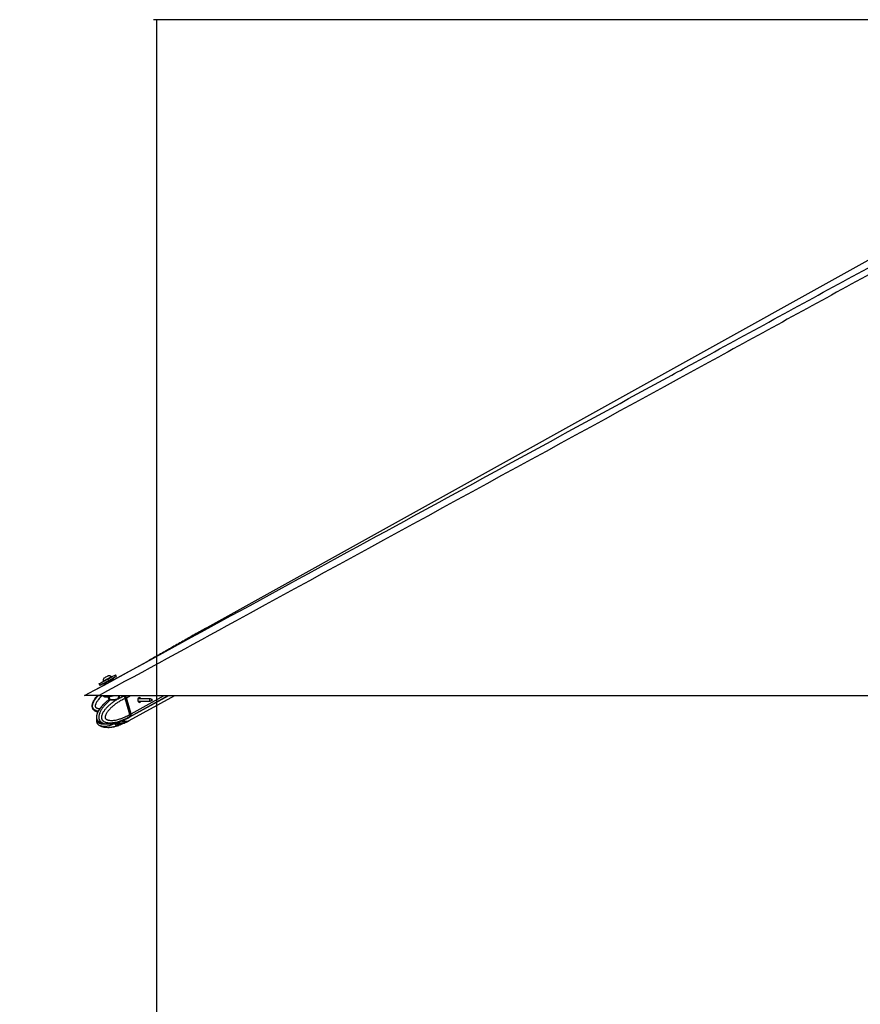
# Model space of a CAD drawing. Header units: millimetres. Extents: x 20 to 23339, y 40 to 19992.
# Tile 3 of 154: x 1354 to 3029, y 5997 to 7959. Entities that reach past the tile are written whole.
import ezdxf

# ---------------------------------------------------------------- set-up
doc = ezdxf.new("R2010")
doc.units = ezdxf.units.MM
doc.header["$LTSCALE"] = 2
doc.layers.add('COMPONENT_GEOMETRY', color=7, linetype='Continuous')
doc.styles.add('SLDTEXTSTYLE0', font='TXT', dxfattribs={"width": 0.75})
doc.dimstyles.new('SLDDIMSTYLE0', dxfattribs={"dimtxt": 100, "dimasz": 6.604, "dimexe": 0, "dimexo": 0.0625, "dimgap": 25, "dimtad": 0, "dimtih": 1, "dimtoh": 1, "dimdec": 0, "dimrnd": 1e-09, "dimzin": 12, "dimdsep": 46, "dimtxsty": 'SLDTEXTSTYLE0', "dimsah": 1, "dimcen": 0.09, "dimadec": 0, "dimazin": 3, "dimtfac": 1, "dimtdec": 0, "dimtofl": 0, "dimtmove": 0, "dimatfit": 3, "dimfxl": 1, "dimfrac": 2, "dimtolj": 1, "dimtzin": 12, "dimarcsym": 0})

# ---------------------------------------------------------------- blocks, each defined once
blk = doc.blocks.new('_D_4')
at = {"layer": 'COMPONENT_GEOMETRY', "color": 7}
for p, q in [((6638.5, 7959.5), (1620.3, 7959.5)), ((1626.6, 7959.5), (1626.6, 5191.3)), ((1426.6, 5171), (1396.1, 5171)), ((1396.1, 5171), (1396.1, 5012.3)), ((1826.7, 5171), (1857.2, 5171)), ((1857.2, 5171), (1857.2, 5012.3)), ((1396.1, 5012.3), (1426.6, 5012.3)), ((1857.2, 5012.3), (1826.7, 5012.3)), ((1626.6, 2094.5), (1626.6, 4862.7)), ((6459.7, 2094.5), (1620.3, 2094.5))]:
    blk.add_line(p, q, dxfattribs=at)
for points in [[(1626.6, 7959.5), (1625.6, 7952.9), (1627.6, 7952.9)], [(1626.6, 2094.5), (1627.6, 2101.1), (1625.6, 2101.1)]]:
    blk.add_solid(points, dxfattribs=at)
at = {"layer": 'COMPONENT_GEOMETRY', "color": 7, "char_height": 100, "attachment_point": 1, "style": 'SLDTEXTSTYLE0'}
for s, insert in [('9\'7.45"', (1426.6, 5141.2)), ('2933mm', (1353.8, 4991.6))]:
    blk.add_mtext(s, dxfattribs=dict(at, insert=insert))

msp = doc.modelspace()

# ---------------------------------------------------------------- linework, layer by layer
at = {"color": 7, "linetype": 'Continuous', "lineweight": 25}
for p, q in [((3484.86, 7725.2), (1726.87, 6747.85)), ((1541.04, 6644.01), (1609.45, 6681.36)), ((1546.73, 6650.93), (1545.05, 6654.01)), ((1483.27, 6612.47), (1522.61, 6633.95)), ((1512.02, 6636.06), (1513.69, 6632.98)), ((1519.83, 6641.16), (1520.18, 6640.51)), ((1522.61, 6633.95), (1521.46, 6636.06)), ((1521.86, 6637.42), (1525.37, 6639.33)), ((1535.04, 6644.58), (1538.55, 6646.49)), ((1536.87, 6649.59), (1536.52, 6650.24)), ((1539.91, 6646.09), (1541.04, 6644.01)), ((1512.02, 6612.47), (4051.92, 6612.47)), ((1520.47, 6612.47), (1520.7, 6611.63)), ((1551.08, 6611.64), (1550.85, 6612.47)), ((1572.14, 6569.31), (1651.1, 6612.47)), ((1572.17, 6562.64), (1662.89, 6612.47)), ((1529.76, 6609.98), (1531.19, 6604.73)), ((1561.12, 6611.54), (1561.26, 6611.59)), ((1566.29, 6608.07), (1564.21, 6606.93)), ((1564.21, 6606.93), (1564.21, 6606.93)), ((1572.97, 6574.9), (1564.21, 6606.93)), ((1575.04, 6576.03), (1566.29, 6608.07)), ((1575.2, 6576.19), (1566.44, 6608.23)), ((1575.61, 6576.34), (1566.85, 6608.38)), ((1614.35, 6606.07), (1589.31, 6606.07)), ((1589.31, 6601.71), (1614.35, 6601.71)), ((1617.63, 6604.87), (1614.77, 6605.99)), ((1614.77, 6601.79), (1617.63, 6602.92)), ((1572.97, 6574.89), (1575.04, 6576.03)), ((1572.97, 6574.9), (1572.97, 6574.89)), ((1549.48, 6557.32), (1545.38, 6555.64)), ((1546.21, 6555.98), (1546.84, 6555.58)), ((1546.84, 6555.58), (1555.32, 6557.2)), ((1549.56, 6557.34), (1549.29, 6557.38)), ((1554.42, 6561.04), (1552.45, 6560.31)), ((1561.48, 6564.02), (1557.38, 6562.35)), ((1561.48, 6557.29), (1557.38, 6555.61)), ((1560.16, 6557.67), (1564.61, 6559.98)), ((1561.86, 6557.45), (1561.48, 6557.29)), ((1562.28, 6564.29), (1569.5, 6567.87)), ((1562.29, 6557.59), (1569.53, 6561.19)), ((1562.45, 6564.32), (1562.41, 6564.3)), ((1566.85, 6561.21), (1564.61, 6559.98)), ((1569.5, 6567.86), (1571.66, 6569.05)), ((1569.53, 6561.19), (1571.69, 6562.37)), ((1572.53, 6570.37), (1572.4, 6570.29)), ((1574.51, 6571.45), (1572.53, 6570.37))]:
    msp.add_line(p, q, dxfattribs=at)
at = {"color": 8, "linetype": 'Continuous', "lineweight": 25}
for p, q in [((1561.26, 6611.59), (1562.86, 6612.47)), ((1566.85, 6608.38), (1574.33, 6612.47)), ((1575.04, 6571.74), (1649.55, 6612.47)), ((1575.61, 6576.34), (1641.71, 6612.47)), ((1534.16, 6604.59), (1532.59, 6610.34)), ((1590.49, 6607.92), (1591.03, 6608.22)), ((1544.59, 6554.89), (1544.74, 6554.33)), ((1546.6, 6552.63), (1545.76, 6555.8)), ((1548.06, 6555.81), (1548.93, 6552.62)), ((1554.42, 6554.31), (1553.72, 6556.89)), ((1556.85, 6557.49), (1557.38, 6555.61))]:
    msp.add_line(p, q, dxfattribs=at)
at = {"color": 7, "linetype": 'Continuous', "lineweight": 25, "flags": 128}
for points in [[(1512.02, 6636.06), (1512.03, 6636.06), (1512.49, 6636.32), (1513.56, 6636.9), (1515.2, 6637.8), (1517.36, 6638.98), (1519.95, 6640.39), (1522.87, 6641.97), (1526, 6643.68), (1529.24, 6645.44), (1532.44, 6647.18), (1535.5, 6648.84), (1538.29, 6650.35), (1540.7, 6651.66), (1542.65, 6652.71), (1544.05, 6653.47), (1544.86, 6653.91), (1545.05, 6654.01)], [(1521.74, 6647.6), (1521.94, 6647.71), (1522.73, 6648.14), (1524, 6648.83), (1525.57, 6649.69), (1527.19, 6650.57), (1528.61, 6651.34), (1529.62, 6651.89), (1530.07, 6652.13), (1530.08, 6652.13)], [(1521.99, 6637.47), (1520.46, 6636.64), (1518.04, 6635.33), (1516.1, 6634.28), (1514.69, 6633.52), (1513.88, 6633.08), (1513.7, 6632.99), (1514.16, 6633.24), (1515.23, 6633.83), (1516.87, 6634.73), (1519.03, 6635.9), (1521.62, 6637.31), (1524.54, 6638.9), (1527.67, 6640.61), (1530.91, 6642.36), (1534.11, 6644.1), (1537.17, 6645.76), (1539.96, 6647.28), (1542.37, 6648.59), (1544.32, 6649.64), (1545.72, 6650.4), (1546.53, 6650.83), (1546.71, 6650.93), (1546.26, 6650.67), (1545.19, 6650.09), (1543.54, 6649.19), (1541.38, 6648.01), (1538.79, 6646.6), (1538.44, 6646.41)], [(1519.83, 6641.16), (1519.98, 6641.25), (1520.71, 6641.65), (1522, 6642.35), (1523.74, 6643.3), (1525.81, 6644.43), (1528.06, 6645.65), (1530.32, 6646.88), (1532.41, 6648.02), (1534.2, 6648.98), (1535.53, 6649.71), (1536.32, 6650.13), (1536.52, 6650.24)], [(1520.7, 6611.63), (1520.71, 6611.59), (1521.34, 6610.79), (1522.63, 6610.22), (1524.55, 6609.89), (1527.01, 6609.81), (1529.93, 6610), (1533.2, 6610.44), (1536.68, 6611.11), (1540.24, 6612), (1541.68, 6612.41)], [(1566.27, 6608.29), (1566.34, 6608.28), (1566.39, 6608.27), (1566.43, 6608.25), (1566.44, 6608.23)], [(1591.11, 6608.37), (1589.99, 6607.37), (1589.23, 6605.83), (1588.94, 6604.01), (1589.17, 6602.16), (1589.88, 6600.58), (1590.96, 6599.5), (1592.25, 6599.09), (1593.56, 6599.42), (1594.68, 6600.42), (1595.36, 6601.71)], [(1614.77, 6601.79), (1614.32, 6601.71), (1613.73, 6601.9), (1613.24, 6602.38), (1612.92, 6603.1), (1612.81, 6603.94), (1612.94, 6604.77), (1613.29, 6605.47), (1613.8, 6605.92), (1614.39, 6606.07), (1614.77, 6605.99)], [(1617.7, 6602.95), (1617.93, 6603.16), (1618.09, 6603.48), (1618.15, 6603.87), (1618.1, 6604.26), (1617.95, 6604.59), (1617.73, 6604.82), (1617.45, 6604.9), (1617.18, 6604.84), (1616.94, 6604.62), (1616.78, 6604.3), (1616.72, 6603.91), (1616.77, 6603.53), (1616.92, 6603.19), (1617.15, 6602.97), (1617.42, 6602.88), (1617.7, 6602.95)], [(1575.2, 6576.19), (1575.2, 6576.18), (1575.19, 6576.15), (1575.16, 6576.11), (1575.11, 6576.07), (1575.04, 6576.03)], [(1571.89, 6569.18), (1573.46, 6570.18), (1575.04, 6571.74)]]:
    msp.add_lwpolyline(points, dxfattribs=at)
at = {"color": 8, "linetype": 'Continuous', "lineweight": 25, "flags": 128}
for points in [[(1561.12, 6611.54), (1559.91, 6612.37), (1559.35, 6612.72)], [(1566.44, 6608.23), (1566.44, 6608.22), (1566.44, 6608.19), (1566.41, 6608.15), (1566.36, 6608.11), (1566.29, 6608.07)]]:
    msp.add_lwpolyline(points, dxfattribs=at)
at = {"color": 7, "linetype": 'Continuous', "lineweight": 25}
for centre, radius, start, end in [((1530.45, 6641.51), 10.63, 55.18441, 91.98198), ((1530.45, 6641.51), 10.63, 145.06356, 181.86113), ((1558.38, 6606.06), 8.78, 15.28745, 46.91625), ((1532.99, 6604.23), 1.22, 314.82424, 17.27108), ((1592.29, 6605.48), 3.12, 10.94562, 112.24012), ((1570.71, 6574.6), 5.19, 326.5269, 19.49262), ((1552.14, 6549.91), 6.49, 90.75538, 110.81653), ((1566.84, 6573.91), 12.47, 237.59086, 295.30868)]:
    msp.add_arc(centre, radius, start, end, dxfattribs=at)
at = {"color": 8, "linetype": 'Continuous', "lineweight": 25}
for centre, radius, start, end in [((1565.04, 6575.42), 15.45, 239.92937, 268.39857), ((1564.74, 6570.08), 10.1, 269.24234, 298.33115), ((1564.77, 6576.46), 9.81, 298.84123, 321.04409)]:
    msp.add_arc(centre, radius, start, end, dxfattribs=at)
at = {"color": 7, "linetype": 'Continuous', "lineweight": 25}
for centre, major_axis, ratio, start_param, end_param in [((1530.68, 6641.08), (9.23, 5.01), 0.0146119, 3.1422355, 6.2838282), ((1530.21, 6641.96), (8.35, 4.54), 0.0162743, 3.1403985, 6.2856653), ((1530.21, 6641.96), (4.83, 2.63), 0.0162743, 3.1420832, 6.2839806), ((1562.11, 6608.1), (-2.84, 5.28), 0.648436, 4.3708778, 5.3334285), ((1562.51, 6608.32), (-2.55, 4.76), 0.6471977, 4.3713524, 5.3339031), ((1570.86, 6576.06), (-2.84, 5.28), 0.648436, 3.408327, 4.3708778), ((1561.3, 6581.48), (-10.33, 19.14), 0.6465662, 2.7973211, 3.165709), ((1561.31, 6588.18), (-10.29, 19.16), 0.6475393, 3.1464175, 3.4086712)]:
    msp.add_ellipse(centre, major_axis=major_axis, ratio=ratio, start_param=start_param, end_param=end_param, dxfattribs=at)
at = {"color": 8, "linetype": 'Continuous', "lineweight": 25}
msp.add_ellipse((1561.3, 6581.48), major_axis=(-10.62, 18.98), ratio=0.6705683, start_param=2.3436916, end_param=2.7871428, dxfattribs=at)
at = {"color": 7, "linetype": 'Continuous', "lineweight": 25}
for points, knots in [([(3561.63, 7736), (3492.31, 7697.58), (3318.92, 7601.48), (3040.21, 7448.43), (2517.12, 7161.72), (2007.53, 6883.19), (1602.63, 6661.97), (1512.02, 6612.47)], [0, 0, 0, 0, 0.10200325, 0.2551145, 0.40822613, 0.86757608, 1, 1, 1, 1]), ([(1483.27, 6612.47), (1689.99, 6725.33), (2079.8, 6938.14), (2469.77, 7151.16), (2652.93, 7251.21)], [0, 0, 0, 0, 0.5303206, 1, 1, 1, 1]), ([(1726.87, 6747.85), (1722.83, 6745.6), (1714.7, 6741.07), (1702.7, 6734.33), (1690.76, 6727.58), (1678.87, 6720.83), (1667.01, 6714.09), (1655.17, 6707.35), (1643.34, 6700.6), (1631.49, 6693.86), (1620.11, 6687.39), (1612.7, 6683.2), (1609.23, 6681.24)], [0, 0, 0, 0, 0.0967613, 0.1945357, 0.2933215, 0.3931175, 0.4939234, 0.5957393, 0.6985661, 0.8024052, 0.9072587, 1, 1, 1, 1]), ([(1521.46, 6636.06), (1521.45, 6636.08), (1521.42, 6636.14), (1521.35, 6636.32), (1521.32, 6636.6), (1521.4, 6636.94), (1521.58, 6637.23), (1521.77, 6637.36), (1521.86, 6637.42)], [0, 0, 0, 0, 0.0321864, 0.1414464, 0.356114, 0.5707536, 0.7853765, 1, 1, 1, 1]), ([(1521.4, 6636.89), (1521.37, 6636.79), (1521.32, 6636.58), (1521.35, 6636.28), (1521.44, 6636.13), (1521.47, 6636.07)], [0, 0, 0, 0, 0.3694101, 0.782387, 1, 1, 1, 1]), ([(1538.55, 6646.49), (1538.66, 6646.54), (1538.87, 6646.63), (1539.21, 6646.62), (1539.53, 6646.5), (1539.75, 6646.32), (1539.87, 6646.17), (1539.9, 6646.11), (1539.91, 6646.09)], [0, 0, 0, 0, 0.2146235, 0.4292464, 0.643886, 0.8585536, 0.9678136, 1, 1, 1, 1]), ([(1512.02, 6612.47), (1510.09, 6612.47), (1506.18, 6612.47), (1501.03, 6612.47), (1496.69, 6612.47), (1493.22, 6612.47), (1490.15, 6612.47), (1486.96, 6612.47), (1484.68, 6612.47), (1483.44, 6612.47), (1483.33, 6612.47), (1483.27, 6612.47)], [0, 0, 0, 0, 0.125074, 0.2528462, 0.338625, 0.426559, 0.5124713, 0.6014208, 0.7600165, 0.8786617, 1, 1, 1, 1]), ([(1508.13, 6612.47), (1507.49, 6611.72), (1506.21, 6610.21), (1504.42, 6607.86), (1502.75, 6605.44), (1501.22, 6602.92), (1500.09, 6600.72), (1499.31, 6598.89), (1498.71, 6597.27), (1498.17, 6595.36), (1497.81, 6593.17), (1497.77, 6590.93), (1498.1, 6588.9), (1498.75, 6587.15), (1499.59, 6585.71), (1500.66, 6584.42), (1501.88, 6583.36), (1503.19, 6582.48), (1504.65, 6581.72), (1506.37, 6581.04), (1508.08, 6580.52), (1509.23, 6580.3), (1509.67, 6580.22)], [0, 0, 0, 0, 0.0709193, 0.1422379, 0.2122647, 0.2825186, 0.3537982, 0.389693, 0.4256875, 0.4783765, 0.5317095, 0.5848036, 0.638946, 0.678266, 0.7187317, 0.7580519, 0.79836, 0.834673, 0.8714309, 0.9161471, 0.9674892, 1, 1, 1, 1]), ([(1523.11, 6597.26), (1522.93, 6597.11), (1521.25, 6595.63), (1518.66, 6592.92), (1515.28, 6589.18), (1512.65, 6585.66), (1510.46, 6582.07), (1508.87, 6578.67), (1507.77, 6575.66), (1507.04, 6573.02), (1506.73, 6570.44), (1506.82, 6567.95), (1507.34, 6565.78), (1508.24, 6563.87), (1509.41, 6562.38), (1510.89, 6560.98), (1512.1, 6560.07), (1512.89, 6559.7), (1512.97, 6559.66)], [0, 0, 0, 0, 0.0179735, 0.170401, 0.2815054, 0.3825606, 0.4751986, 0.5624623, 0.6239118, 0.67665, 0.7290923, 0.7777196, 0.8236484, 0.8612076, 0.9034417, 0.9387506, 0.9938353, 1, 1, 1, 1]), ([(1512.98, 6559.68), (1512.95, 6559.69), (1512.38, 6559.97), (1511.56, 6560.55), (1510.54, 6561.43), (1509.77, 6562.24), (1509.02, 6563.23), (1508.38, 6564.36), (1507.86, 6565.64), (1507.49, 6567.06), (1507.29, 6568.66), (1507.29, 6570.32), (1507.47, 6572.26), (1507.83, 6574.03), (1508.27, 6575.6), (1508.68, 6576.82), (1509.15, 6578.08), (1509.88, 6579.79), (1510.89, 6581.85), (1512.24, 6584.19), (1513.81, 6586.61), (1515.61, 6589.09), (1517.64, 6591.58), (1519.75, 6593.94), (1521.94, 6596.18), (1524.13, 6598.26), (1525.61, 6599.54), (1526.31, 6600.14)], [0, 0, 0, 0, 0.00201499, 0.04650119, 0.06917889, 0.09203937, 0.11803817, 0.14458165, 0.16735789, 0.19419833, 0.22197454, 0.25044851, 0.27961978, 0.32346432, 0.34584081, 0.36830591, 0.39477213, 0.42132193, 0.47485053, 0.52946349, 0.58428982, 0.65368852, 0.72330617, 0.79342308, 0.8636565, 0.93518493, 1, 1, 1, 1]), ([(1572.4, 6570.29), (1572.4, 6570.29), (1570.88, 6569.4), (1567.81, 6567.69), (1563.65, 6565.61), (1559.96, 6563.94), (1556.75, 6562.62), (1553.51, 6561.42), (1549.77, 6560.21), (1546.31, 6559.27), (1543.15, 6558.59), (1540.41, 6558.11), (1537.3, 6557.73), (1534.36, 6557.6), (1531.96, 6557.66), (1530.09, 6557.81), (1528.23, 6558.08), (1526.46, 6558.49), (1524.81, 6559.02), (1523.17, 6559.72), (1521.8, 6560.55), (1520.7, 6561.43), (1519.88, 6562.24), (1519.09, 6563.23), (1518.42, 6564.36), (1517.9, 6565.64), (1517.53, 6567.06), (1517.34, 6568.66), (1517.37, 6570.32), (1517.57, 6571.84), (1517.96, 6573.62), (1518.47, 6575.22), (1519.12, 6576.82), (1519.7, 6578.08), (1520.6, 6579.79), (1521.85, 6581.85), (1523.48, 6584.19), (1525.4, 6586.61), (1527.58, 6589.09), (1530.04, 6591.58), (1532.6, 6593.94), (1535.24, 6596.19), (1537.97, 6598.32), (1540.76, 6600.36), (1543.6, 6602.28), (1546.71, 6604.23), (1550.07, 6606.19), (1553.71, 6608.12), (1557.39, 6609.92), (1559.88, 6611.01), (1561.12, 6611.54), (1561.12, 6611.54)], [0, 0, 0, 0, 0.00000078, 0.04229867, 0.08466132, 0.1132063, 0.14177332, 0.17041339, 0.1990815, 0.24008331, 0.26063713, 0.28120875, 0.31091007, 0.34070434, 0.35678127, 0.37288656, 0.38910342, 0.4053739, 0.4193354, 0.43337585, 0.45021187, 0.45872379, 0.46735145, 0.47716354, 0.48718119, 0.49577706, 0.50590678, 0.51638967, 0.5271359, 0.53814529, 0.54639736, 0.56314057, 0.57161902, 0.58160751, 0.59162755, 0.61182952, 0.63244074, 0.65313249, 0.67932393, 0.70559799, 0.73206049, 0.75856695, 0.78556216, 0.81258792, 0.83969586, 0.86682749, 0.90003713, 0.93328124, 0.96662442, 0.99999922, 1, 1, 1, 1]), ([(1564.21, 6606.93), (1561.83, 6605.8), (1557.05, 6603.54), (1550.63, 6599.75), (1544.91, 6595.86), (1540.7, 6592.58), (1537.42, 6589.71), (1535, 6587.42), (1532.65, 6584.97), (1530.64, 6582.63), (1528.96, 6580.45), (1527.58, 6578.45), (1526.29, 6576.31), (1525.27, 6574.28), (1524.54, 6572.38), (1524.16, 6570.98), (1523.99, 6569.83), (1523.96, 6569.08), (1524.03, 6568.43), (1524.16, 6567.92), (1524.37, 6567.42), (1524.67, 6566.94), (1525.24, 6566.24), (1526.12, 6565.5), (1527.3, 6564.81), (1528.54, 6564.27), (1530.43, 6563.66), (1533.03, 6563.18), (1536.29, 6562.99), (1539.52, 6563.12), (1543.13, 6563.53), (1547.17, 6564.29), (1552.2, 6565.61), (1557.78, 6567.51), (1563.39, 6569.89), (1568.46, 6572.36), (1571.46, 6574.05), (1572.97, 6574.9)], [0, 0, 0, 0, 0.0737382, 0.1477499, 0.2040902, 0.2606163, 0.2892634, 0.3179527, 0.346811, 0.3757532, 0.3953177, 0.4149389, 0.4348278, 0.4548835, 0.4678942, 0.4811204, 0.4871973, 0.4933926, 0.4974322, 0.5016088, 0.5050429, 0.5101356, 0.5153535, 0.5279137, 0.5408256, 0.5534139, 0.5660825, 0.5981467, 0.6305735, 0.6616784, 0.6928908, 0.7368231, 0.7808927, 0.8428379, 0.9050024, 0.9524643, 1, 1, 1, 1]), ([(1531.29, 6603.95), (1529.63, 6602.8), (1527.87, 6601.57), (1526.22, 6600.06), (1526.11, 6599.96)], [0, 0, 0, 0, 0.9372943, 1, 1, 1, 1]), ([(1533.85, 6603.37), (1533.66, 6603.37), (1532.66, 6603.37), (1531.34, 6603.41), (1530.57, 6603.53), (1531, 6603.89), (1531.21, 6604.07)], [0, 0, 0, 0, 0.0729228, 0.380807, 0.6951213, 1, 1, 1, 1]), ([(1531.16, 6604.73), (1531.19, 6604.63), (1531.27, 6604.37), (1531.13, 6604.06), (1531.04, 6603.95), (1531.05, 6603.96), (1531.05, 6603.96)], [0, 0, 0, 0, 0.2201731, 0.5330298, 0.8182143, 1, 1, 1, 1]), ([(1531.25, 6604.74), (1531.23, 6604.73), (1531.08, 6604.59), (1531.8, 6604.62), (1533.02, 6604.59), (1533.97, 6604.59), (1534.16, 6604.59)], [0, 0, 0, 0, 0.0490375, 0.4775741, 0.8998589, 1, 1, 1, 1]), ([(1564.21, 6606.93), (1564.12, 6607.25), (1563.94, 6607.88), (1563.52, 6608.81), (1563.01, 6609.69), (1562.46, 6610.44), (1561.88, 6611.06), (1561.49, 6611.41), (1561.28, 6611.58), (1561.26, 6611.59)], [0, 0, 0, 0, 0.1727183, 0.3504478, 0.5231653, 0.700887, 0.8420862, 0.9859711, 1, 1, 1, 1]), ([(1591.22, 6606.07), (1591.13, 6606.34), (1590.94, 6606.95), (1590.69, 6607.54), (1590.52, 6607.8), (1590.46, 6607.9)], [0, 0, 0, 0, 0.3267009, 0.7478659, 1, 1, 1, 1]), ([(1590.7, 6599.79), (1590.81, 6599.83), (1591.26, 6600), (1591.81, 6600.67), (1591.96, 6601.37), (1592.03, 6601.71)], [0, 0, 0, 0, 0.1573787, 0.5908351, 1, 1, 1, 1]), ([(1591.03, 6608.22), (1591.09, 6608.18), (1591.19, 6608.11), (1591.23, 6608), (1591.24, 6607.96)], [0, 0, 0, 0, 0.5888012, 1, 1, 1, 1]), ([(1592.72, 6601.71), (1592.72, 6601.61), (1592.74, 6601.1), (1592.3, 6600.29), (1591.73, 6599.59), (1591.27, 6599.44), (1591.16, 6599.4)], [0, 0, 0, 0, 0.10075087, 0.48169251, 0.87406573, 1, 1, 1, 1]), ([(1591.24, 6607.96), (1591.33, 6607.71), (1591.5, 6607.23), (1591.73, 6606.45), (1591.84, 6606.07)], [0, 0, 0, 0, 0.52690302, 1, 1, 1, 1]), ([(1572.97, 6574.89), (1573.05, 6574.59), (1573.21, 6573.96), (1573.29, 6573.06), (1573.25, 6572.2), (1573.1, 6571.48), (1572.87, 6570.88), (1572.66, 6570.54), (1572.54, 6570.38), (1572.53, 6570.37)], [0, 0, 0, 0, 0.17271171, 0.35043413, 0.52314502, 0.70085965, 0.84207208, 0.98597111, 1, 1, 1, 1]), ([(1507.22, 6566.64), (1507.18, 6566.49), (1506.91, 6565.5), (1506.74, 6563.62), (1506.81, 6561.14), (1507.34, 6558.97), (1508.24, 6557.06), (1509.41, 6555.58), (1510.89, 6554.17), (1512.08, 6553.28), (1512.85, 6552.92), (1512.91, 6552.89)], [0, 0, 0, 0, 0.0295236, 0.1877477, 0.3344528, 0.4729748, 0.5863517, 0.7136059, 0.8200836, 0.9862109, 1, 1, 1, 1]), ([(1513.18, 6559.56), (1513.67, 6559.31), (1514.85, 6558.71), (1517.07, 6557.83), (1520.19, 6556.92), (1523.15, 6556.32), (1525.06, 6556.23), (1525.58, 6556.21)], [0, 0, 0, 0, 0.12236681, 0.29349361, 0.53975289, 0.87471358, 1, 1, 1, 1]), ([(1529.48, 6555.97), (1531.38, 6556.04), (1534.94, 6556.16), (1539.7, 6556.88), (1543.46, 6557.66), (1546.41, 6558.41), (1549.29, 6559.22), (1551.26, 6559.9), (1552.45, 6560.31)], [0, 0, 0, 0, 0.23678156, 0.44228645, 0.60729858, 0.72587858, 0.83501831, 1, 1, 1, 1]), ([(1544.74, 6554.33), (1544.65, 6554.48), (1544.47, 6554.78), (1544.68, 6555.25), (1545.07, 6555.52), (1545.34, 6555.63), (1545.38, 6555.64)], [0, 0, 0, 0, 0.320917, 0.6423854, 0.9503785, 1, 1, 1, 1]), ([(1544.74, 6554.33), (1545.07, 6553.97), (1545.72, 6553.25), (1546.31, 6552.84), (1546.6, 6552.63)], [0, 0, 0, 0, 0.4967217, 1, 1, 1, 1]), ([(1545.38, 6555.19), (1545.38, 6555.18), (1545.37, 6555.11), (1545.31, 6555.08), (1545.23, 6555.11), (1545.13, 6555.21), (1545.06, 6555.3), (1545.01, 6555.41), (1545, 6555.42)], [0, 0, 0, 0, 0.0221155, 0.2988772, 0.5833427, 0.6886331, 0.9722709, 1, 1, 1, 1]), ([(1545.35, 6555.19), (1545.39, 6555.28), (1545.45, 6555.45), (1545.42, 6555.62), (1545.41, 6555.71)], [0, 0, 0, 0, 0.51806371, 1, 1, 1, 1]), ([(1554.42, 6554.31), (1553.54, 6553.95), (1551.77, 6553.23), (1549.88, 6552.83), (1548.93, 6552.62)], [0, 0, 0, 0, 0.4967217, 1, 1, 1, 1]), ([(1549.48, 6557.32), (1549.75, 6557.42), (1550.29, 6557.6), (1551.36, 6557.69), (1552.19, 6557.66), (1552.64, 6557.62), (1552.72, 6557.61)], [0, 0, 0, 0, 0.3050923, 0.6095832, 0.9298248, 1, 1, 1, 1]), ([(1552.06, 6556.39), (1552.08, 6556.27), (1552.12, 6556.03), (1552.03, 6555.67), (1551.82, 6555.38), (1551.52, 6555.16), (1551.22, 6555.08), (1550.92, 6555.07), (1550.6, 6555.13), (1550.25, 6555.32), (1549.97, 6555.61), (1549.88, 6555.85), (1549.84, 6555.97)], [0, 0, 0, 0, 0.10436807, 0.20870746, 0.31272482, 0.41900188, 0.52823721, 0.56866895, 0.67758647, 0.7865951, 0.89323352, 1, 1, 1, 1]), ([(1558.68, 6557.59), (1557.7, 6557.51), (1555.72, 6557.36), (1553.73, 6557.52), (1552.72, 6557.61)], [0, 0, 0, 0, 0.4969746, 1, 1, 1, 1]), ([(1554.42, 6561.04), (1554.75, 6561.19), (1555.41, 6561.49), (1556.42, 6561.95), (1557.06, 6562.22), (1557.34, 6562.33), (1557.38, 6562.35)], [0, 0, 0, 0, 0.32091697, 0.64238538, 0.95037848, 1, 1, 1, 1]), ([(1557.38, 6555.61), (1557.12, 6555.51), (1556.61, 6555.3), (1555.66, 6554.87), (1554.92, 6554.53), (1554.52, 6554.35), (1554.42, 6554.31)], [0, 0, 0, 0, 0.29905047, 0.59799049, 0.90149061, 1, 1, 1, 1]), ([(1558.68, 6557.59), (1559.03, 6557.62), (1559.58, 6557.66), (1560.01, 6557.67), (1560.16, 6557.67)], [0, 0, 0, 0, 0.6351848, 1, 1, 1, 1]), ([(1560.16, 6557.67), (1560.4, 6557.66), (1560.78, 6557.65), (1560.95, 6557.6), (1561.02, 6557.58)], [0, 0, 0, 0, 0.6350635, 1, 1, 1, 1]), ([(1561.02, 6557.58), (1561.27, 6557.5), (1561.79, 6557.34), (1562.2, 6557.5), (1562.4, 6557.58)], [0, 0, 0, 0, 0.49697463, 1, 1, 1, 1]), ([(1561.48, 6564.02), (1561.7, 6564.11), (1562.14, 6564.29), (1562.45, 6564.38), (1562.44, 6564.35), (1562.44, 6564.34)], [0, 0, 0, 0, 0.3904128, 0.7800559, 1, 1, 1, 1]), ([(1513.13, 6552.79), (1513.61, 6552.54), (1514.78, 6551.94), (1516.98, 6551.07), (1520.08, 6550.14), (1524.31, 6549.36), (1527.49, 6549.26), (1529.29, 6549.2)], [0, 0, 0, 0, 0.0930433, 0.2235947, 0.4111939, 0.6660857, 1, 1, 1, 1]), ([(1529.28, 6549.2), (1531.21, 6549.26), (1534.81, 6549.37), (1539.6, 6550.11), (1543.36, 6550.88), (1546.26, 6551.62), (1548.82, 6552.34), (1550.51, 6552.92), (1551.43, 6553.24)], [0, 0, 0, 0, 0.2499027, 0.4654675, 0.6365256, 0.7566059, 0.8664957, 1, 1, 1, 1]), ([(1547.47, 6552.47), (1547.23, 6552.48), (1546.85, 6552.5), (1546.67, 6552.59), (1546.6, 6552.63)], [0, 0, 0, 0, 0.6435756, 1, 1, 1, 1]), ([(1548.93, 6552.62), (1548.58, 6552.57), (1548.05, 6552.48), (1547.62, 6552.47), (1547.47, 6552.47)], [0, 0, 0, 0, 0.64357607, 1, 1, 1, 1])]:
    msp.add_open_spline(points, degree=3, knots=knots, dxfattribs=at)
at = {"color": 8, "linetype": 'Continuous', "lineweight": 25}
for points, knots in [([(2652.93, 7251.21), (2668.32, 7259.62), (2788.59, 7325.3), (3013.89, 7448.45), (3293.07, 7601.1), (3467.81, 7696.81), (3537.26, 7734.86)], [0, 0, 0, 0, 0.05229525, 0.40862778, 0.76496081, 1, 1, 1, 1]), ([(1510.25, 6581.45), (1509.64, 6581.55), (1508.18, 6581.8), (1506.34, 6582.37), (1504.74, 6583.05), (1503.52, 6583.71), (1502.32, 6584.54), (1501.25, 6585.55), (1500.35, 6586.73), (1499.65, 6588.06), (1499.18, 6589.61), (1498.98, 6591.26), (1499.03, 6592.81), (1499.28, 6594.64), (1499.73, 6596.3), (1500.34, 6598), (1500.92, 6599.34), (1501.84, 6601.19), (1503.16, 6603.43), (1504.95, 6606.03), (1507.09, 6608.74), (1508.94, 6610.9), (1510.19, 6612.16), (1510.5, 6612.47)], [0, 0, 0, 0, 0.0451657, 0.1083442, 0.1402858, 0.1726618, 0.2094824, 0.2470745, 0.2793312, 0.3173437, 0.3566816, 0.3970077, 0.4383212, 0.4692878, 0.532118, 0.563934, 0.6014166, 0.6390176, 0.7148271, 0.7921723, 0.8698197, 0.9681051, 1, 1, 1, 1]), ([(1518.18, 6612.47), (1517.57, 6611.9), (1515.98, 6610.44), (1513.57, 6607.93), (1511.25, 6605.28), (1509.34, 6602.83), (1507.8, 6600.61), (1506.41, 6598.28), (1505.37, 6596.09), (1504.69, 6594.09), (1504.39, 6592.64), (1504.34, 6591.47), (1504.41, 6590.73), (1504.59, 6590.09), (1504.84, 6589.61), (1505.2, 6589.15), (1505.66, 6588.73), (1506.53, 6588.14), (1507.81, 6587.56), (1509.48, 6587.07), (1511.2, 6586.77), (1512.51, 6586.58), (1513.25, 6586.58), (1513.42, 6586.58)], [0, 0, 0, 0, 0.0680859, 0.17488, 0.2819847, 0.3543862, 0.426997, 0.5005989, 0.5748178, 0.6229657, 0.6719111, 0.6943996, 0.7173262, 0.7322752, 0.7477314, 0.7604396, 0.7792861, 0.7985954, 0.8450762, 0.8928586, 0.9394435, 0.9863255, 1, 1, 1, 1]), ([(1551.22, 6612.47), (1551.28, 6612.44), (1551.89, 6612.08), (1552.24, 6610.67), (1552.07, 6609.09), (1551.23, 6607.47), (1549.88, 6606.01), (1547.17, 6604.65), (1543.85, 6603.87), (1540.21, 6603.51), (1536.6, 6603.38), (1534.73, 6603.37), (1533.85, 6603.37)], [0, 0, 0, 0, 0.0110969, 0.1272, 0.2575799, 0.2923058, 0.4137565, 0.5327239, 0.6447162, 0.7636399, 0.8890203, 1, 1, 1, 1]), ([(1533.85, 6603.37), (1532.79, 6602.48), (1530.54, 6600.59), (1527.21, 6597.46), (1524.43, 6594.58), (1522.26, 6592.12), (1520.67, 6590.2), (1519.13, 6588.18), (1517.66, 6586.09), (1516.26, 6583.9), (1514.96, 6581.6), (1513.97, 6579.57), (1513.25, 6577.85), (1512.69, 6576.31), (1512.14, 6574.5), (1511.68, 6572.37), (1511.45, 6570.15), (1511.5, 6568.1), (1511.79, 6566.28), (1512.25, 6564.74), (1512.89, 6563.33), (1513.64, 6562.11), (1514.48, 6561.07), (1515.43, 6560.13), (1516.58, 6559.23), (1517.91, 6558.41), (1519.36, 6557.72), (1520.86, 6557.16), (1522.56, 6556.69), (1524.46, 6556.31), (1526.54, 6556.07), (1528.22, 6555.97), (1529.21, 6555.98), (1529.49, 6555.99)], [0, 0, 0, 0, 0.0656369, 0.1387918, 0.2121138, 0.2491185, 0.286162, 0.3233518, 0.3606073, 0.3971881, 0.4338875, 0.4711226, 0.4898734, 0.5086763, 0.5362, 0.5640602, 0.5917956, 0.6200786, 0.6406186, 0.6617572, 0.6822974, 0.7033536, 0.7223228, 0.7415245, 0.7648834, 0.7917036, 0.8187375, 0.8462497, 0.8738659, 0.9107724, 0.9478007, 0.9851106, 1, 1, 1, 1]), ([(1534.16, 6604.59), (1534.99, 6604.59), (1536.77, 6604.59), (1540.18, 6604.63), (1543.61, 6604.88), (1546.73, 6605.53), (1549.25, 6606.77), (1550.46, 6608.18), (1551.16, 6609.73), (1551.41, 6610.85), (1551.06, 6611.52), (1551.02, 6611.6)], [0, 0, 0, 0, 0.126981, 0.2697465, 0.4037486, 0.528263, 0.6592713, 0.7934641, 0.832147, 0.9787133, 1, 1, 1, 1]), ([(1508.31, 6563.91), (1508.31, 6563.89), (1508.25, 6563.61), (1508.22, 6563.03), (1508.21, 6562.29), (1508.28, 6561.64), (1508.41, 6561.13), (1508.62, 6560.63), (1508.9, 6560.15), (1509.43, 6559.46), (1510.24, 6558.72), (1511.31, 6558.02), (1512.43, 6557.49), (1514.13, 6556.88), (1516.47, 6556.41), (1519.38, 6556.24), (1521.54, 6556.31), (1522.71, 6556.46), (1522.94, 6556.5)], [0, 0, 0, 0, 0.0019892, 0.0342165, 0.0670714, 0.0884942, 0.1106437, 0.1288552, 0.1558633, 0.1835347, 0.2501441, 0.3186189, 0.3853775, 0.4525619, 0.6226056, 0.7945719, 0.9595277, 1, 1, 1, 1]), ([(1546.7, 6558.5), (1545.94, 6558.08), (1544.29, 6557.18), (1541.71, 6555.92), (1538.97, 6554.71), (1535.81, 6553.48), (1532.87, 6552.54), (1530.17, 6551.85), (1527.83, 6551.36), (1525.17, 6550.98), (1522.63, 6550.83), (1520.55, 6550.89), (1518.92, 6551.03), (1517.28, 6551.3), (1515.73, 6551.7), (1514.27, 6552.21), (1513.37, 6552.68), (1512.92, 6552.91)], [0, 0, 0, 0, 0.07101161, 0.15395564, 0.23711179, 0.32034935, 0.43939765, 0.49907548, 0.55880496, 0.64504242, 0.73154978, 0.77822898, 0.82499052, 0.872076, 0.91931717, 0.95985424, 1, 1, 1, 1]), ([(1529.29, 6549.21), (1529.78, 6549.21), (1530.98, 6549.21), (1532.9, 6549.34), (1535.05, 6549.56), (1537.19, 6549.88), (1539.99, 6550.4), (1543.43, 6551.21), (1546.12, 6552.05), (1547.47, 6552.47)], [0, 0, 0, 0, 0.0796915, 0.1967798, 0.3139968, 0.4315367, 0.549162, 0.7743778, 1, 1, 1, 1])]:
    msp.add_open_spline(points, degree=3, knots=knots, dxfattribs=at)

# ---------------------------------------------------------------- dimensions: what is measured, and where the dimension line sits
at = {"layer": 'COMPONENT_GEOMETRY', "color": 7}
dim = msp.add_linear_dim(base=(1626.62, 7959.49), p1=(6462.29, 2094.49), p2=(6641.06, 7959.49), angle=90, dimstyle='SLDDIMSTYLE0', dxfattribs=at)
dim.commit()
dim.dimension.update_dxf_attribs({"geometry": '_D_4', "text_midpoint": (1626.62, 5026.99), "dimtype": 160})

doc.saveas('drawing.dxf')
